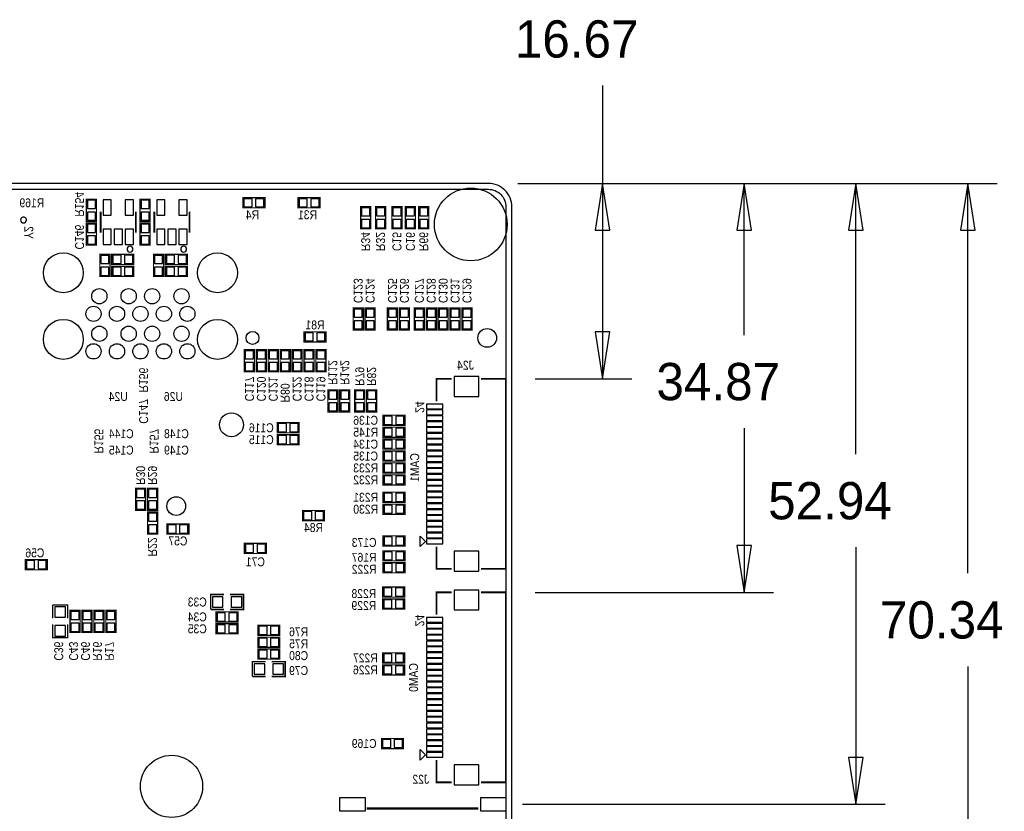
# Model space of a CAD drawing. Extents: x -14 to 200, y -11 to 109.
# Tile 4 of 4: x 116 to 200, y 41 to 109. Entities that reach past the tile are written whole.
import ezdxf
from ezdxf.enums import TextEntityAlignment as Align

# ---------------------------------------------------------------- set-up
doc = ezdxf.new("R2010")
doc.units = 0
for name, color, linetype in [('BG_ASSEMBLY_NOTES', 11, 'CONTINUOUS'), ('BG_OUTLINE', 12, 'CONTINUOUS'), ('BG_SILKSCREEN_BOTTOM', 150, 'CONTINUOUS'), ('PG_SILKSCREEN_BOTTOM', 150, 'CONTINUOUS'), ('PIN_SOLDERMASK_BOTTOM', 27, 'CONTINUOUS'), ('RD_SILKSCREEN_BOTTOM', 150, 'CONTINUOUS'), ('RKI_ALL', 2, 'CONTINUOUS')]:
    doc.layers.add(name, color=color, linetype=linetype)

msp = doc.modelspace()

# ---------------------------------------------------------------- linework, layer by layer
at = {"layer": 'BG_ASSEMBLY_NOTES'}
for points in [[(165.735, 103.34625), (165.735, 94.999988)], [(158.499988, 94.999988), (199.349995, 94.999988)], [(158.499988, 94.999988), (189.824995, 94.999988)], [(158.499988, 94.999988), (180.299995, 94.999988)], [(158.499988, 94.999988), (168.234995, 94.999988)], [(166.359992, 90.999996), (165.735, 94.999988), (165.110008, 90.999996), (166.359992, 90.999996)], [(165.735, 94.999988), (165.735, 78.331009)], [(178.424992, 90.999996), (177.8, 94.999988), (177.175008, 90.999996), (178.424992, 90.999996)], [(177.8, 82.07375), (177.8, 94.999988)], [(187.949992, 90.999996), (187.325, 94.999988), (186.700008, 90.999996), (187.949992, 90.999996)], [(187.325, 71.91375), (187.325, 94.999988)], [(197.474992, 90.999996), (196.85, 94.999988), (196.225008, 90.999996), (197.474992, 90.999996)], [(196.85, 61.75375), (196.85, 94.999988)], [(165.110008, 82.331001), (165.735, 78.331009), (166.359992, 82.331001), (165.110008, 82.331001)], [(159.999985, 78.331009), (168.234995, 78.331009)], [(177.8, 74.13625), (177.8, 60.13102)], [(177.175008, 64.131012), (177.8, 60.13102), (178.424992, 64.131012), (177.175008, 64.131012)], [(187.325, 63.97625), (187.325, 42.060012)], [(159.999985, 60.13102), (180.299995, 60.13102)], [(196.85, 53.81625), (196.85, 24.656288)], [(186.700008, 46.060004), (187.325, 42.060012), (187.949992, 46.060004), (186.700008, 46.060004)], [(158.919977, 42.060012), (189.824995, 42.060012)]]:
    msp.add_lwpolyline(points, dxfattribs=at)
at = {"layer": 'BG_OUTLINE'}
msp.add_lwpolyline([(1.999996, 0), (155.999993, 0, 0.414213), (157.999989, 1.999996), (157.999989, 92.999992, 0.414215), (155.999993, 94.999988), (1.999996, 94.999988, 0.414214), (0, 92.999992), (0, 1.999996, 0.414212), (1.999996, 0)], format="xyb", dxfattribs=at)
at = {"layer": 'PG_SILKSCREEN_BOTTOM'}
for points, const_width in [([(121.7422, 93.6498), (121.7422, 91.7702), (122.6058, 91.7702), (122.6058, 93.6498), (121.7422, 93.6498)], 0.1016), ([(126.3142, 93.6498), (126.3142, 91.7702), (127.1778, 91.7702), (127.1778, 93.6498), (126.3142, 93.6498)], 0.1016), ([(135.0772, 92.9132), (136.9568, 92.9132), (136.9568, 93.7768), (135.0772, 93.7768), (135.0772, 92.9132)], 0.1016), ([(139.7762, 92.9132), (141.6558, 92.9132), (141.6558, 93.7768), (139.7762, 93.7768), (139.7762, 92.9132)], 0.1016), ([(122.960003, 92.593998), (122.960003, 90.794002)], 0.150012), ([(125.959997, 90.794002), (125.959997, 92.593998)], 0.150012), ([(127.532003, 92.593998), (127.532003, 90.794002)], 0.150012), ([(130.531997, 90.794002), (130.531997, 92.593998)], 0.150012), ([(145.9738, 91.1352), (145.9738, 93.0148), (145.1102, 93.0148), (145.1102, 91.1352), (145.9738, 91.1352)], 0.1016), ([(147.2438, 91.1352), (147.2438, 93.0148), (146.3802, 93.0148), (146.3802, 91.1352), (147.2438, 91.1352)], 0.1016), ([(147.7772, 93.0148), (147.7772, 91.1352), (148.6408, 91.1352), (148.6408, 93.0148), (147.7772, 93.0148)], 0.1016), ([(148.9202, 93.0148), (148.9202, 91.1352), (149.7838, 91.1352), (149.7838, 93.0148), (148.9202, 93.0148)], 0.1016), ([(150.0632, 93.0148), (150.0632, 91.1352), (150.9268, 91.1352), (150.9268, 93.0148), (150.0632, 93.0148)], 0.1016), ([(121.7422, 91.6178), (121.7422, 89.7382), (122.6058, 89.7382), (122.6058, 91.6178), (121.7422, 91.6178)], 0.1016), ([(126.3142, 91.6178), (126.3142, 89.7382), (127.1778, 89.7382), (127.1778, 91.6178), (126.3142, 91.6178)], 0.1016), ([(122.8852, 88.9508), (122.8852, 87.0712), (123.7488, 87.0712), (123.7488, 88.9508), (122.8852, 88.9508)], 0.1016), ([(125.7808, 88.9508), (123.9012, 88.9508), (123.9012, 88.0872), (125.7808, 88.0872), (125.7808, 88.9508)], 0.1016), ([(127.4572, 88.9508), (127.4572, 87.0712), (128.3208, 87.0712), (128.3208, 88.9508), (127.4572, 88.9508)], 0.1016), ([(130.3528, 88.9508), (128.4732, 88.9508), (128.4732, 88.0872), (130.3528, 88.0872), (130.3528, 88.9508)], 0.1016), ([(125.7808, 87.9348), (123.9012, 87.9348), (123.9012, 87.0712), (125.7808, 87.0712), (125.7808, 87.9348)], 0.1016), ([(130.3528, 87.9348), (128.4732, 87.9348), (128.4732, 87.0712), (130.3528, 87.0712), (130.3528, 87.9348)], 0.1016), ([(145.3388, 82.4992), (145.3388, 84.3788), (144.4752, 84.3788), (144.4752, 82.4992), (145.3388, 82.4992)], 0.1016), ([(146.3548, 82.4992), (146.3548, 84.3788), (145.4912, 84.3788), (145.4912, 82.4992), (146.3548, 82.4992)], 0.1016), ([(148.2598, 82.4992), (148.2598, 84.3788), (147.3962, 84.3788), (147.3962, 82.4992), (148.2598, 82.4992)], 0.1016), ([(149.2758, 82.4992), (149.2758, 84.3788), (148.4122, 84.3788), (148.4122, 82.4992), (149.2758, 82.4992)], 0.1016), ([(150.5458, 82.4992), (150.5458, 84.3788), (149.6822, 84.3788), (149.6822, 82.4992), (150.5458, 82.4992)], 0.1016), ([(151.5618, 82.4992), (151.5618, 84.3788), (150.6982, 84.3788), (150.6982, 82.4992), (151.5618, 82.4992)], 0.1016), ([(152.5778, 82.4992), (152.5778, 84.3788), (151.7142, 84.3788), (151.7142, 82.4992), (152.5778, 82.4992)], 0.1016), ([(153.5938, 82.4992), (153.5938, 84.3788), (152.7302, 84.3788), (152.7302, 82.4992), (153.5938, 82.4992)], 0.1016), ([(154.6098, 82.4992), (154.6098, 84.3788), (153.7462, 84.3788), (153.7462, 82.4992), (154.6098, 82.4992)], 0.1016), ([(142.1638, 82.3468), (140.2842, 82.3468), (140.2842, 81.4832), (142.1638, 81.4832), (142.1638, 82.3468)], 0.1016), ([(136.0678, 78.9432), (136.0678, 80.8228), (135.2042, 80.8228), (135.2042, 78.9432), (136.0678, 78.9432)], 0.1016), ([(137.0838, 78.9432), (137.0838, 80.8228), (136.2202, 80.8228), (136.2202, 78.9432), (137.0838, 78.9432)], 0.1016), ([(138.0998, 78.9432), (138.0998, 80.8228), (137.2362, 80.8228), (137.2362, 78.9432), (138.0998, 78.9432)], 0.1016), ([(138.2522, 80.8228), (138.2522, 78.9432), (139.1158, 78.9432), (139.1158, 80.8228), (138.2522, 80.8228)], 0.1016), ([(140.1318, 78.9432), (140.1318, 80.8228), (139.2682, 80.8228), (139.2682, 78.9432), (140.1318, 78.9432)], 0.1016), ([(141.1478, 78.9432), (141.1478, 80.8228), (140.2842, 80.8228), (140.2842, 78.9432), (141.1478, 78.9432)], 0.1016), ([(142.1638, 78.9432), (142.1638, 80.8228), (141.3002, 80.8228), (141.3002, 78.9432), (142.1638, 78.9432)], 0.1016), ([(152.880009, 78.331009), (151.580012, 78.331009), (151.580012, 76.430988)], 0.150012), ([(155.380004, 62.130991), (157.48, 62.130991), (157.48, 78.331009), (155.380004, 78.331009)], 0.150012), ([(142.3162, 77.3938), (142.3162, 75.5142), (143.1798, 75.5142), (143.1798, 77.3938), (142.3162, 77.3938)], 0.1016), ([(143.3322, 77.3938), (143.3322, 75.5142), (144.1958, 75.5142), (144.1958, 77.3938), (143.3322, 77.3938)], 0.1016), ([(144.6022, 77.3938), (144.6022, 75.5142), (145.4658, 75.5142), (145.4658, 77.3938), (144.6022, 77.3938)], 0.1016), ([(145.6182, 77.3938), (145.6182, 75.5142), (146.4818, 75.5142), (146.4818, 77.3938), (145.6182, 77.3938)], 0.1016), ([(147.0152, 74.3712), (148.8948, 74.3712), (148.8948, 75.2348), (147.0152, 75.2348), (147.0152, 74.3712)], 0.1016), ([(139.8778, 74.5998), (137.9982, 74.5998), (137.9982, 73.7362), (139.8778, 73.7362), (139.8778, 74.5998)], 0.1016), ([(148.8948, 74.2188), (147.0152, 74.2188), (147.0152, 73.3552), (148.8948, 73.3552), (148.8948, 74.2188)], 0.1016), ([(139.8778, 73.5838), (137.9982, 73.5838), (137.9982, 72.7202), (139.8778, 72.7202), (139.8778, 73.5838)], 0.1016), ([(148.8948, 73.2028), (147.0152, 73.2028), (147.0152, 72.3392), (148.8948, 72.3392), (148.8948, 73.2028)], 0.1016), ([(148.8948, 72.1868), (147.0152, 72.1868), (147.0152, 71.3232), (148.8948, 71.3232), (148.8948, 72.1868)], 0.1016), ([(147.0152, 70.3072), (148.8948, 70.3072), (148.8948, 71.1708), (147.0152, 71.1708), (147.0152, 70.3072)], 0.1016), ([(147.0152, 69.2912), (148.8948, 69.2912), (148.8948, 70.1548), (147.0152, 70.1548), (147.0152, 69.2912)], 0.1016), ([(126.7968, 67.1322), (126.7968, 69.0118), (125.9332, 69.0118), (125.9332, 67.1322), (126.7968, 67.1322)], 0.1016), ([(127.8128, 67.1322), (127.8128, 69.0118), (126.9492, 69.0118), (126.9492, 67.1322), (127.8128, 67.1322)], 0.1016), ([(147.0152, 67.80718), (148.8948, 67.80718), (148.8948, 68.67078), (147.0152, 68.67078), (147.0152, 67.80718)], 0.1016), ([(140.1572, 66.2432), (142.0368, 66.2432), (142.0368, 67.1068), (140.1572, 67.1068), (140.1572, 66.2432)], 0.1016), ([(147.0152, 66.79118), (148.8948, 66.79118), (148.8948, 67.65478), (147.0152, 67.65478), (147.0152, 66.79118)], 0.1016), ([(127.8128, 65.1002), (127.8128, 66.9798), (126.9492, 66.9798), (126.9492, 65.1002), (127.8128, 65.1002)], 0.1016), ([(128.6002, 65.1002), (130.4798, 65.1002), (130.4798, 65.9638), (128.6002, 65.9638), (128.6002, 65.1002)], 0.1016), ([(148.8948, 64.9478), (147.0152, 64.9478), (147.0152, 64.0842), (148.8948, 64.0842), (148.8948, 64.9478)], 0.1016), ([(137.0838, 64.3128), (135.2042, 64.3128), (135.2042, 63.4492), (137.0838, 63.4492), (137.0838, 64.3128)], 0.1016), ([(152.880009, 62.130991), (151.580012, 62.130991), (151.580012, 64.031012)], 0.150012), ([(116.5352, 62.0522), (118.4148, 62.0522), (118.4148, 62.9158), (116.5352, 62.9158), (116.5352, 62.0522)], 0.1016), ([(147.0152, 62.8142), (148.8948, 62.8142), (148.8948, 63.6778), (147.0152, 63.6778), (147.0152, 62.8142)], 0.1016), ([(147.0152, 61.7982), (148.8948, 61.7982), (148.8948, 62.6618), (147.0152, 62.6618), (147.0152, 61.7982)], 0.1016), ([(146.9898, 59.722004), (148.8694, 59.722004), (148.8694, 60.585604), (146.9898, 60.585604), (146.9898, 59.722004)], 0.1016), ([(133.477, 59.944), (132.334, 59.944), (132.334, 58.674)], 0.127), ([(133.985, 58.674), (135.128, 58.674), (135.128, 59.944), (133.985, 59.944)], 0.127), ([(146.9898, 58.706004), (148.8694, 58.706004), (148.8694, 59.569604), (146.9898, 59.569604), (146.9898, 58.706004)], 0.1016), ([(152.880009, 60.13102), (151.580012, 60.13102), (151.580012, 58.230999)], 0.150012), ([(155.380004, 43.931002), (157.48, 43.931002), (157.48, 60.13102), (155.380004, 60.13102)], 0.150012), ([(120.142, 57.912), (120.142, 59.055), (118.872, 59.055)], 0.127), ([(118.872, 59.055), (118.872, 57.912)], 0.127), ([(120.3452, 58.5978), (120.3452, 56.7182), (121.2088, 56.7182), (121.2088, 58.5978), (120.3452, 58.5978)], 0.1016), ([(121.3612, 58.5978), (121.3612, 56.7182), (122.2248, 56.7182), (122.2248, 58.5978), (121.3612, 58.5978)], 0.1016), ([(122.3772, 58.5978), (122.3772, 56.7182), (123.2408, 56.7182), (123.2408, 58.5978), (122.3772, 58.5978)], 0.1016), ([(124.2568, 56.7182), (124.2568, 58.5978), (123.3932, 58.5978), (123.3932, 56.7182), (124.2568, 56.7182)], 0.1016), ([(132.334, 58.674), (133.477, 58.674)], 0.127), ([(132.7912, 57.6072), (134.6708, 57.6072), (134.6708, 58.4708), (132.7912, 58.4708), (132.7912, 57.6072)], 0.1016), ([(118.872, 57.404), (118.872, 56.261), (120.142, 56.261), (120.142, 57.404)], 0.127), ([(132.7912, 56.5912), (134.6708, 56.5912), (134.6708, 57.4548), (132.7912, 57.4548), (132.7912, 56.5912)], 0.1016), ([(138.2268, 57.3278), (136.3472, 57.3278), (136.3472, 56.4642), (138.2268, 56.4642), (138.2268, 57.3278)], 0.1016), ([(138.2268, 56.3118), (136.3472, 56.3118), (136.3472, 55.4482), (138.2268, 55.4482), (138.2268, 56.3118)], 0.1016), ([(136.3472, 54.4322), (138.2268, 54.4322), (138.2268, 55.2958), (136.3472, 55.2958), (136.3472, 54.4322)], 0.1016), ([(146.9898, 54.107232), (148.8694, 54.107232), (148.8694, 54.970832), (146.9898, 54.970832), (146.9898, 54.107232)], 0.1016), ([(137.033, 54.229), (135.89, 54.229), (135.89, 52.959)], 0.127), ([(137.541, 52.959), (138.684, 52.959), (138.684, 54.229), (137.541, 54.229)], 0.127), ([(146.9898, 53.091232), (148.8694, 53.091232), (148.8694, 53.954832), (146.9898, 53.954832), (146.9898, 53.091232)], 0.1016), ([(135.89, 52.959), (137.033, 52.959)], 0.127), ([(148.7678, 47.6758), (146.8882, 47.6758), (146.8882, 46.8122), (148.7678, 46.8122), (148.7678, 47.6758)], 0.1016), ([(152.880009, 43.931002), (151.580012, 43.931002), (151.580012, 45.831023)], 0.150012), ([(145.632678, 41.704997), (155.147696, 41.704997)], 0.2)]:
    msp.add_lwpolyline(points, dxfattribs=dict(at, const_width=const_width))
for points in [[(116.630983, 91.877998, 1), (116.131017, 91.878002, 1)], [(125.709985, 89.394005, 1), (125.210015, 89.393995, 1)], [(130.281985, 89.394005, 1), (129.782015, 89.393995, 1)]]:
    msp.add_lwpolyline(points, format="xyb", close=True, dxfattribs=at)
for points in [[(150.180015, 64.032003), (150.180015, 64.929995), (150.62901, 64.480999)], [(150.180015, 45.832014), (150.180015, 46.730006), (150.62901, 46.28101)]]:
    msp.add_lwpolyline(points, close=True, dxfattribs=at)
at = {"layer": 'PIN_SOLDERMASK_BOTTOM'}
for points in [[(122.524495, 93.560367), (121.823505, 93.560367), (121.823505, 92.859377), (122.524495, 92.859377)], [(123.860484, 92.293745), (123.860484, 93.59425), (123.159495, 93.59425), (123.159495, 92.293745)], [(125.760505, 92.293745), (125.760505, 93.59425), (125.059516, 93.59425), (125.059516, 92.293745)], [(127.096495, 93.560367), (126.395505, 93.560367), (126.395505, 92.859377), (127.096495, 92.859377)], [(128.432484, 92.293745), (128.432484, 93.59425), (127.731495, 93.59425), (127.731495, 92.293745)], [(130.332505, 92.293745), (130.332505, 93.59425), (129.631516, 93.59425), (129.631516, 92.293745)], [(135.166633, 93.695495), (135.166633, 92.994505), (135.867623, 92.994505), (135.867623, 93.695495)], [(136.166377, 93.695495), (136.166377, 92.994505), (136.867367, 92.994505), (136.867367, 93.695495)], [(139.865633, 93.695495), (139.865633, 92.994505), (140.566623, 92.994505), (140.566623, 93.695495)], [(140.865377, 93.695495), (140.865377, 92.994505), (141.566367, 92.994505), (141.566367, 93.695495)], [(122.524495, 92.560623), (121.823505, 92.560623), (121.823505, 91.859633), (122.524495, 91.859633)], [(127.096495, 92.560623), (126.395505, 92.560623), (126.395505, 91.859633), (127.096495, 91.859633)], [(145.191505, 92.224377), (145.892495, 92.224377), (145.892495, 92.925367), (145.191505, 92.925367)], [(146.461505, 92.224377), (147.162495, 92.224377), (147.162495, 92.925367), (146.461505, 92.925367)], [(148.559495, 92.925367), (147.858505, 92.925367), (147.858505, 92.224377), (148.559495, 92.224377)], [(149.702495, 92.925367), (149.001505, 92.925367), (149.001505, 92.224377), (149.702495, 92.224377)], [(150.845495, 92.925367), (150.144505, 92.925367), (150.144505, 92.224377), (150.845495, 92.224377)], [(122.524495, 91.528367), (121.823505, 91.528367), (121.823505, 90.827377), (122.524495, 90.827377)], [(127.096495, 91.528367), (126.395505, 91.528367), (126.395505, 90.827377), (127.096495, 90.827377)], [(145.191505, 91.224633), (145.892495, 91.224633), (145.892495, 91.925623), (145.191505, 91.925623)], [(146.461505, 91.224633), (147.162495, 91.224633), (147.162495, 91.925623), (146.461505, 91.925623)], [(148.559495, 91.925623), (147.858505, 91.925623), (147.858505, 91.224633), (148.559495, 91.224633)], [(149.702495, 91.925623), (149.001505, 91.925623), (149.001505, 91.224633), (149.702495, 91.224633)], [(150.845495, 91.925623), (150.144505, 91.925623), (150.144505, 91.224633), (150.845495, 91.224633)], [(123.860484, 89.793724), (123.860484, 91.09423), (123.159495, 91.09423), (123.159495, 89.793724)], [(124.810495, 89.793724), (124.810495, 91.09423), (124.109505, 91.09423), (124.109505, 89.793724)], [(125.760505, 89.793724), (125.760505, 91.09423), (125.059516, 91.09423), (125.059516, 89.793724)], [(128.432484, 89.793724), (128.432484, 91.09423), (127.731495, 91.09423), (127.731495, 89.793724)], [(129.382495, 89.793724), (129.382495, 91.09423), (128.681505, 91.09423), (128.681505, 89.793724)], [(130.332505, 89.793724), (130.332505, 91.09423), (129.631516, 91.09423), (129.631516, 89.793724)], [(122.524495, 90.528623), (121.823505, 90.528623), (121.823505, 89.827633), (122.524495, 89.827633)], [(127.096495, 90.528623), (126.395505, 90.528623), (126.395505, 89.827633), (127.096495, 89.827633)], [(123.667495, 88.861367), (122.966505, 88.861367), (122.966505, 88.160377), (123.667495, 88.160377)], [(124.691623, 88.168505), (124.691623, 88.869495), (123.990633, 88.869495), (123.990633, 88.168505)], [(125.691367, 88.168505), (125.691367, 88.869495), (124.990377, 88.869495), (124.990377, 88.168505)], [(128.239495, 88.861367), (127.538505, 88.861367), (127.538505, 88.160377), (128.239495, 88.160377)], [(129.263623, 88.168505), (129.263623, 88.869495), (128.562633, 88.869495), (128.562633, 88.168505)], [(130.263367, 88.168505), (130.263367, 88.869495), (129.562377, 88.869495), (129.562377, 88.168505)], [(123.667495, 87.861623), (122.966505, 87.861623), (122.966505, 87.160633), (123.667495, 87.160633)], [(124.691623, 87.152505), (124.691623, 87.853495), (123.990633, 87.853495), (123.990633, 87.152505)], [(125.691367, 87.152505), (125.691367, 87.853495), (124.990377, 87.853495), (124.990377, 87.152505)], [(128.239495, 87.861623), (127.538505, 87.861623), (127.538505, 87.160633), (128.239495, 87.160633)], [(129.263623, 87.152505), (129.263623, 87.853495), (128.562633, 87.853495), (128.562633, 87.152505)], [(130.263367, 87.152505), (130.263367, 87.853495), (129.562377, 87.853495), (129.562377, 87.152505)], [(144.556505, 83.588377), (145.257495, 83.588377), (145.257495, 84.289367), (144.556505, 84.289367)], [(145.572505, 83.588377), (146.273495, 83.588377), (146.273495, 84.289367), (145.572505, 84.289367)], [(147.477505, 83.588377), (148.178495, 83.588377), (148.178495, 84.289367), (147.477505, 84.289367)], [(148.493505, 83.588377), (149.194495, 83.588377), (149.194495, 84.289367), (148.493505, 84.289367)], [(149.763505, 83.588377), (150.464495, 83.588377), (150.464495, 84.289367), (149.763505, 84.289367)], [(150.779505, 83.588377), (151.480495, 83.588377), (151.480495, 84.289367), (150.779505, 84.289367)], [(151.795505, 83.588377), (152.496495, 83.588377), (152.496495, 84.289367), (151.795505, 84.289367)], [(152.811505, 83.588377), (153.512495, 83.588377), (153.512495, 84.289367), (152.811505, 84.289367)], [(153.827505, 83.588377), (154.528495, 83.588377), (154.528495, 84.289367), (153.827505, 84.289367)], [(144.556505, 82.588633), (145.257495, 82.588633), (145.257495, 83.289623), (144.556505, 83.289623)], [(145.572505, 82.588633), (146.273495, 82.588633), (146.273495, 83.289623), (145.572505, 83.289623)], [(147.477505, 82.588633), (148.178495, 82.588633), (148.178495, 83.289623), (147.477505, 83.289623)], [(148.493505, 82.588633), (149.194495, 82.588633), (149.194495, 83.289623), (148.493505, 83.289623)], [(149.763505, 82.588633), (150.464495, 82.588633), (150.464495, 83.289623), (149.763505, 83.289623)], [(150.779505, 82.588633), (151.480495, 82.588633), (151.480495, 83.289623), (150.779505, 83.289623)], [(151.795505, 82.588633), (152.496495, 82.588633), (152.496495, 83.289623), (151.795505, 83.289623)], [(152.811505, 82.588633), (153.512495, 82.588633), (153.512495, 83.289623), (152.811505, 83.289623)], [(153.827505, 82.588633), (154.528495, 82.588633), (154.528495, 83.289623), (153.827505, 83.289623)], [(141.074623, 81.564505), (141.074623, 82.265495), (140.373633, 82.265495), (140.373633, 81.564505)], [(142.074367, 81.564505), (142.074367, 82.265495), (141.373377, 82.265495), (141.373377, 81.564505)], [(135.285505, 80.032377), (135.986495, 80.032377), (135.986495, 80.733367), (135.285505, 80.733367)], [(136.301505, 80.032377), (137.002495, 80.032377), (137.002495, 80.733367), (136.301505, 80.733367)], [(137.317505, 80.032377), (138.018495, 80.032377), (138.018495, 80.733367), (137.317505, 80.733367)], [(139.034495, 80.733367), (138.333505, 80.733367), (138.333505, 80.032377), (139.034495, 80.032377)], [(139.349505, 80.032377), (140.050495, 80.032377), (140.050495, 80.733367), (139.349505, 80.733367)], [(140.365505, 80.032377), (141.066495, 80.032377), (141.066495, 80.733367), (140.365505, 80.733367)], [(141.381505, 80.032377), (142.082495, 80.032377), (142.082495, 80.733367), (141.381505, 80.733367)], [(135.285505, 79.032633), (135.986495, 79.032633), (135.986495, 79.733623), (135.285505, 79.733623)], [(136.301505, 79.032633), (137.002495, 79.032633), (137.002495, 79.733623), (136.301505, 79.733623)], [(137.317505, 79.032633), (138.018495, 79.032633), (138.018495, 79.733623), (137.317505, 79.733623)], [(139.034495, 79.733623), (138.333505, 79.733623), (138.333505, 79.032633), (139.034495, 79.032633)], [(139.349505, 79.032633), (140.050495, 79.032633), (140.050495, 79.733623), (139.349505, 79.733623)], [(140.365505, 79.032633), (141.066495, 79.032633), (141.066495, 79.733623), (140.365505, 79.733623)], [(141.381505, 79.032633), (142.082495, 79.032633), (142.082495, 79.733623), (141.381505, 79.733623)], [(153.080961, 76.831), (155.181059, 76.831), (155.181059, 78.530996), (153.080961, 78.530996)], [(143.098495, 77.304367), (142.397505, 77.304367), (142.397505, 76.603377), (143.098495, 76.603377)], [(144.114495, 77.304367), (143.413505, 77.304367), (143.413505, 76.603377), (144.114495, 76.603377)], [(145.384495, 77.304367), (144.683505, 77.304367), (144.683505, 76.603377), (145.384495, 76.603377)], [(146.400495, 77.304367), (145.699505, 77.304367), (145.699505, 76.603377), (146.400495, 76.603377)], [(143.098495, 76.304623), (142.397505, 76.304623), (142.397505, 75.603633), (143.098495, 75.603633)], [(144.114495, 76.304623), (143.413505, 76.304623), (143.413505, 75.603633), (144.114495, 75.603633)], [(145.384495, 76.304623), (144.683505, 76.304623), (144.683505, 75.603633), (145.384495, 75.603633)], [(146.400495, 76.304623), (145.699505, 76.304623), (145.699505, 75.603633), (146.400495, 75.603633)], [(150.72901, 75.781002), (152.129007, 75.781002), (152.129007, 76.181001), (150.72901, 76.181001)], [(150.72901, 75.281003), (152.129007, 75.281003), (152.129007, 75.681002), (150.72901, 75.681002)], [(147.104633, 75.153495), (147.104633, 74.452505), (147.805623, 74.452505), (147.805623, 75.153495)], [(148.104377, 75.153495), (148.104377, 74.452505), (148.805367, 74.452505), (148.805367, 75.153495)], [(150.72901, 74.781004), (152.129007, 74.781004), (152.129007, 75.181003), (150.72901, 75.181003)], [(138.788623, 73.817505), (138.788623, 74.518495), (138.087633, 74.518495), (138.087633, 73.817505)], [(139.788367, 73.817505), (139.788367, 74.518495), (139.087377, 74.518495), (139.087377, 73.817505)], [(147.805623, 73.436505), (147.805623, 74.137495), (147.104633, 74.137495), (147.104633, 73.436505)], [(148.805367, 73.436505), (148.805367, 74.137495), (148.104377, 74.137495), (148.104377, 73.436505)], [(150.72901, 74.281005), (152.129007, 74.281005), (152.129007, 74.681004), (150.72901, 74.681004)], [(150.72901, 73.781006), (152.129007, 73.781006), (152.129007, 74.181005), (150.72901, 74.181005)], [(138.788623, 72.801505), (138.788623, 73.502495), (138.087633, 73.502495), (138.087633, 72.801505)], [(139.788367, 72.801505), (139.788367, 73.502495), (139.087377, 73.502495), (139.087377, 72.801505)], [(147.805623, 72.420505), (147.805623, 73.121495), (147.104633, 73.121495), (147.104633, 72.420505)], [(148.805367, 72.420505), (148.805367, 73.121495), (148.104377, 73.121495), (148.104377, 72.420505)], [(150.72901, 73.281007), (152.129007, 73.281007), (152.129007, 73.681006), (150.72901, 73.681006)], [(150.72901, 72.781008), (152.129007, 72.781008), (152.129007, 73.181007), (150.72901, 73.181007)], [(150.72901, 72.281009), (152.129007, 72.281009), (152.129007, 72.681008), (150.72901, 72.681008)], [(150.72901, 71.78101), (152.129007, 71.78101), (152.129007, 72.181009), (150.72901, 72.181009)], [(147.805623, 71.404505), (147.805623, 72.105495), (147.104633, 72.105495), (147.104633, 71.404505)], [(148.805367, 71.404505), (148.805367, 72.105495), (148.104377, 72.105495), (148.104377, 71.404505)], [(150.72901, 71.281011), (152.129007, 71.281011), (152.129007, 71.68101), (150.72901, 71.68101)], [(147.104633, 71.089495), (147.104633, 70.388505), (147.805623, 70.388505), (147.805623, 71.089495)], [(148.104377, 71.089495), (148.104377, 70.388505), (148.805367, 70.388505), (148.805367, 71.089495)], [(150.72901, 70.781012), (152.129007, 70.781012), (152.129007, 71.181011), (150.72901, 71.181011)], [(150.72901, 70.281013), (152.129007, 70.281013), (152.129007, 70.681012), (150.72901, 70.681012)], [(147.104633, 70.073495), (147.104633, 69.372505), (147.805623, 69.372505), (147.805623, 70.073495)], [(148.104377, 70.073495), (148.104377, 69.372505), (148.805367, 69.372505), (148.805367, 70.073495)], [(150.72901, 69.780988), (152.129007, 69.780988), (152.129007, 70.180987), (150.72901, 70.180987)], [(150.72901, 69.280989), (152.129007, 69.280989), (152.129007, 69.680988), (150.72901, 69.680988)], [(126.014505, 68.221377), (126.715495, 68.221377), (126.715495, 68.922367), (126.014505, 68.922367)], [(127.030505, 68.221377), (127.731495, 68.221377), (127.731495, 68.922367), (127.030505, 68.922367)], [(150.72901, 68.78099), (152.129007, 68.78099), (152.129007, 69.180989), (150.72901, 69.180989)], [(147.104633, 68.589474), (147.104633, 67.888485), (147.805623, 67.888485), (147.805623, 68.589474)], [(148.104377, 68.589474), (148.104377, 67.888485), (148.805367, 67.888485), (148.805367, 68.589474)], [(150.72901, 68.280991), (152.129007, 68.280991), (152.129007, 68.68099), (150.72901, 68.68099)], [(150.72901, 67.780992), (152.129007, 67.780992), (152.129007, 68.180991), (150.72901, 68.180991)], [(126.014505, 67.221633), (126.715495, 67.221633), (126.715495, 67.922623), (126.014505, 67.922623)], [(127.030505, 67.221633), (127.731495, 67.221633), (127.731495, 67.922623), (127.030505, 67.922623)], [(147.104633, 67.573474), (147.104633, 66.872485), (147.805623, 66.872485), (147.805623, 67.573474)], [(148.104377, 67.573474), (148.104377, 66.872485), (148.805367, 66.872485), (148.805367, 67.573474)], [(150.72901, 67.280993), (152.129007, 67.280993), (152.129007, 67.680992), (150.72901, 67.680992)], [(150.72901, 66.780994), (152.129007, 66.780994), (152.129007, 67.180993), (150.72901, 67.180993)], [(127.030505, 66.189377), (127.731495, 66.189377), (127.731495, 66.890367), (127.030505, 66.890367)], [(140.246633, 67.025495), (140.246633, 66.324505), (140.947623, 66.324505), (140.947623, 67.025495)], [(141.246377, 67.025495), (141.246377, 66.324505), (141.947367, 66.324505), (141.947367, 67.025495)], [(150.72901, 66.280995), (152.129007, 66.280995), (152.129007, 66.680994), (150.72901, 66.680994)], [(127.030505, 65.189633), (127.731495, 65.189633), (127.731495, 65.890623), (127.030505, 65.890623)], [(128.689633, 65.882495), (128.689633, 65.181505), (129.390623, 65.181505), (129.390623, 65.882495)], [(129.689377, 65.882495), (129.689377, 65.181505), (130.390367, 65.181505), (130.390367, 65.882495)], [(150.72901, 65.780996), (152.129007, 65.780996), (152.129007, 66.180995), (150.72901, 66.180995)], [(150.72901, 65.280997), (152.129007, 65.280997), (152.129007, 65.680996), (150.72901, 65.680996)], [(147.805623, 64.165505), (147.805623, 64.866495), (147.104633, 64.866495), (147.104633, 64.165505)], [(148.805367, 64.165505), (148.805367, 64.866495), (148.104377, 64.866495), (148.104377, 64.165505)], [(150.72901, 64.780998), (152.129007, 64.780998), (152.129007, 65.180997), (150.72901, 65.180997)], [(150.72901, 64.280999), (152.129007, 64.280999), (152.129007, 64.680998), (150.72901, 64.680998)], [(135.994623, 63.530505), (135.994623, 64.231495), (135.293633, 64.231495), (135.293633, 63.530505)], [(136.994367, 63.530505), (136.994367, 64.231495), (136.293377, 64.231495), (136.293377, 63.530505)], [(147.104633, 63.596495), (147.104633, 62.895505), (147.805623, 62.895505), (147.805623, 63.596495)], [(148.104377, 63.596495), (148.104377, 62.895505), (148.805367, 62.895505), (148.805367, 63.596495)], [(153.080961, 61.931004), (155.181059, 61.931004), (155.181059, 63.631), (153.080961, 63.631)], [(116.624633, 62.834495), (116.624633, 62.133505), (117.325623, 62.133505), (117.325623, 62.834495)], [(117.624377, 62.834495), (117.624377, 62.133505), (118.325367, 62.133505), (118.325367, 62.834495)], [(147.104633, 62.580495), (147.104633, 61.879505), (147.805623, 61.879505), (147.805623, 62.580495)], [(148.104377, 62.580495), (148.104377, 61.879505), (148.805367, 61.879505), (148.805367, 62.580495)], [(147.079233, 60.504299), (147.079233, 59.803309), (147.780223, 59.803309), (147.780223, 60.504299)], [(148.078977, 60.504299), (148.078977, 59.803309), (148.779967, 59.803309), (148.779967, 60.504299)], [(132.480939, 59.758961), (132.480939, 58.859039), (133.380861, 58.859039), (133.380861, 59.758961)], [(134.081139, 59.758961), (134.081139, 58.859039), (134.981061, 58.859039), (134.981061, 59.758961)], [(153.080961, 58.63101), (155.181059, 58.63101), (155.181059, 60.331007), (153.080961, 60.331007)], [(119.956961, 58.908061), (119.057039, 58.908061), (119.057039, 58.008139), (119.956961, 58.008139)], [(147.079233, 59.488299), (147.079233, 58.787309), (147.780223, 58.787309), (147.780223, 59.488299)], [(148.078977, 59.488299), (148.078977, 58.787309), (148.779967, 58.787309), (148.779967, 59.488299)], [(121.127495, 58.508367), (120.426505, 58.508367), (120.426505, 57.807377), (121.127495, 57.807377)], [(122.143495, 58.508367), (121.442505, 58.508367), (121.442505, 57.807377), (122.143495, 57.807377)], [(123.159495, 58.508367), (122.458505, 58.508367), (122.458505, 57.807377), (123.159495, 57.807377)], [(123.474505, 57.807377), (124.175495, 57.807377), (124.175495, 58.508367), (123.474505, 58.508367)], [(132.880633, 58.389495), (132.880633, 57.688505), (133.581623, 57.688505), (133.581623, 58.389495)], [(133.880377, 58.389495), (133.880377, 57.688505), (134.581367, 57.688505), (134.581367, 58.389495)], [(150.72901, 57.581013), (152.129007, 57.581013), (152.129007, 57.981012), (150.72901, 57.981012)], [(119.956961, 57.307861), (119.057039, 57.307861), (119.057039, 56.407939), (119.956961, 56.407939)], [(121.127495, 57.508623), (120.426505, 57.508623), (120.426505, 56.807633), (121.127495, 56.807633)], [(122.143495, 57.508623), (121.442505, 57.508623), (121.442505, 56.807633), (122.143495, 56.807633)], [(123.159495, 57.508623), (122.458505, 57.508623), (122.458505, 56.807633), (123.159495, 56.807633)], [(123.474505, 56.807633), (124.175495, 56.807633), (124.175495, 57.508623), (123.474505, 57.508623)], [(132.880633, 57.373495), (132.880633, 56.672505), (133.581623, 56.672505), (133.581623, 57.373495)], [(133.880377, 57.373495), (133.880377, 56.672505), (134.581367, 56.672505), (134.581367, 57.373495)], [(137.137623, 56.545505), (137.137623, 57.246495), (136.436633, 57.246495), (136.436633, 56.545505)], [(138.137367, 56.545505), (138.137367, 57.246495), (137.436377, 57.246495), (137.436377, 56.545505)], [(150.72901, 57.081014), (152.129007, 57.081014), (152.129007, 57.481013), (150.72901, 57.481013)], [(137.137623, 55.529505), (137.137623, 56.230495), (136.436633, 56.230495), (136.436633, 55.529505)], [(138.137367, 55.529505), (138.137367, 56.230495), (137.436377, 56.230495), (137.436377, 55.529505)], [(150.72901, 56.581015), (152.129007, 56.581015), (152.129007, 56.981014), (150.72901, 56.981014)], [(150.72901, 56.081016), (152.129007, 56.081016), (152.129007, 56.481015), (150.72901, 56.481015)], [(150.72901, 55.581017), (152.129007, 55.581017), (152.129007, 55.981016), (150.72901, 55.981016)], [(150.72901, 55.081018), (152.129007, 55.081018), (152.129007, 55.481017), (150.72901, 55.481017)], [(136.436633, 55.214495), (136.436633, 54.513505), (137.137623, 54.513505), (137.137623, 55.214495)], [(137.436377, 55.214495), (137.436377, 54.513505), (138.137367, 54.513505), (138.137367, 55.214495)], [(147.079233, 54.889527), (147.079233, 54.188538), (147.780223, 54.188538), (147.780223, 54.889527)], [(148.078977, 54.889527), (148.078977, 54.188538), (148.779967, 54.188538), (148.779967, 54.889527)], [(150.72901, 54.581019), (152.129007, 54.581019), (152.129007, 54.981018), (150.72901, 54.981018)], [(136.036939, 54.043961), (136.036939, 53.144039), (136.936861, 53.144039), (136.936861, 54.043961)], [(137.637139, 54.043961), (137.637139, 53.144039), (138.537061, 53.144039), (138.537061, 54.043961)], [(147.079233, 53.873527), (147.079233, 53.172538), (147.780223, 53.172538), (147.780223, 53.873527)], [(148.078977, 53.873527), (148.078977, 53.172538), (148.779967, 53.172538), (148.779967, 53.873527)], [(150.72901, 54.08102), (152.129007, 54.08102), (152.129007, 54.481019), (150.72901, 54.481019)], [(150.72901, 53.581021), (152.129007, 53.581021), (152.129007, 53.98102), (150.72901, 53.98102)], [(150.72901, 53.081022), (152.129007, 53.081022), (152.129007, 53.481021), (150.72901, 53.481021)], [(150.72901, 52.581023), (152.129007, 52.581023), (152.129007, 52.981022), (150.72901, 52.981022)], [(150.72901, 52.081024), (152.129007, 52.081024), (152.129007, 52.481023), (150.72901, 52.481023)], [(150.72901, 51.580999), (152.129007, 51.580999), (152.129007, 51.980998), (150.72901, 51.980998)], [(150.72901, 51.081), (152.129007, 51.081), (152.129007, 51.480999), (150.72901, 51.480999)], [(150.72901, 50.581001), (152.129007, 50.581001), (152.129007, 50.981), (150.72901, 50.981)], [(150.72901, 50.081002), (152.129007, 50.081002), (152.129007, 50.481001), (150.72901, 50.481001)], [(150.72901, 49.581003), (152.129007, 49.581003), (152.129007, 49.981002), (150.72901, 49.981002)], [(150.72901, 49.081004), (152.129007, 49.081004), (152.129007, 49.481003), (150.72901, 49.481003)], [(150.72901, 48.581005), (152.129007, 48.581005), (152.129007, 48.981004), (150.72901, 48.981004)], [(150.72901, 48.081006), (152.129007, 48.081006), (152.129007, 48.481005), (150.72901, 48.481005)], [(150.72901, 47.581007), (152.129007, 47.581007), (152.129007, 47.981006), (150.72901, 47.981006)], [(147.678623, 46.893505), (147.678623, 47.594495), (146.977633, 47.594495), (146.977633, 46.893505)], [(148.678367, 46.893505), (148.678367, 47.594495), (147.977377, 47.594495), (147.977377, 46.893505)], [(150.72901, 47.081008), (152.129007, 47.081008), (152.129007, 47.481007), (150.72901, 47.481007)], [(150.72901, 46.581009), (152.129007, 46.581009), (152.129007, 46.981008), (150.72901, 46.981008)], [(150.72901, 46.08101), (152.129007, 46.08101), (152.129007, 46.481009), (150.72901, 46.481009)], [(153.080961, 43.731015), (155.181059, 43.731015), (155.181059, 45.431011), (153.080961, 45.431011)], [(145.519978, 42.610011), (143.319983, 42.610011), (143.319983, 41.510013), (145.519978, 41.510013)], [(157.51998, 42.610011), (155.319984, 42.610011), (155.319984, 41.510013), (157.51998, 41.510013)]]:
    msp.add_lwpolyline(points, close=True, dxfattribs=at)
for centre, radius in [((154.499996, 91.499995), 3.099994), ((119.775097, 87.380191), 1.7018), ((132.917108, 87.380191), 1.7018), ((122.846008, 85.381186), 0.650253), ((125.345292, 85.381186), 0.650253), ((127.346913, 85.381186), 0.650253), ((129.846197, 85.381186), 0.650253), ((122.345602, 83.880096), 0.650253), ((124.347097, 83.880096), 0.650253), ((126.346102, 83.880096), 0.650253), ((128.345108, 83.880096), 0.650253), ((130.346602, 83.880096), 0.650253), ((119.775097, 81.700802), 1.7018), ((132.917108, 81.700802), 1.7018), ((122.846008, 82.180786), 0.650253), ((125.345292, 82.180786), 0.650253), ((127.346913, 82.180786), 0.650253), ((129.846197, 82.180786), 0.650253), ((135.899982, 81.825008), 0.549999), ((155.899993, 81.825008), 0.799998), ((122.345602, 80.679696), 0.650253), ((124.347097, 80.679696), 0.650253), ((126.346102, 80.679696), 0.650253), ((128.345108, 80.679696), 0.650253), ((130.346602, 80.679696), 0.650253), ((134.112, 74.422), 1.016), ((129.399995, 67.488511), 0.799998), ((128.999793, 43.589905), 2.649995)]:
    msp.add_circle(centre, radius, dxfattribs=at)
at = {"layer": 'RKI_ALL'}
msp.add_lwpolyline([(155.999993, 0.499999), (1.999996, 0.499999, -0.414212), (0.499999, 1.999996), (0.499999, 92.999992, -0.414214), (1.999996, 94.499989), (155.999993, 94.499989, -0.414215), (157.49999, 92.999992), (157.49999, 1.999996, -0.414214)], format="xyb", close=True, dxfattribs=at)

# ---------------------------------------------------------------- texts
at = {"layer": 'BG_ASSEMBLY_NOTES', "width": 0.992}
for s, p in [('16.67', (158.2547, 105.7275)), ('34.87', (170.3197, 76.5175)), ('52.94', (179.8447, 66.3575)), ('70.34', (189.3697, 56.1975))]:
    msp.add_text(s, height=3.175, dxfattribs=at).set_placement(p)
at = {"layer": 'BG_SILKSCREEN_BOTTOM', "text_generation_flag": 2, "width": 0.866667}
for s, p in [('CAM1', (150.100005, 72.000008)), ('CAM0', (150.000005, 54.099993))]:
    msp.add_text(s, height=0.762, rotation=90, dxfattribs=at).set_placement(p)
at = {"layer": 'PG_SILKSCREEN_BOTTOM', "text_generation_flag": 2, "width": 0.866667}
for p in [(149.780015, 75.43099), (149.780015, 57.231001)]:
    msp.add_text('24', height=0.762, rotation=270, dxfattribs=at).set_placement(p)
at = {"layer": 'RD_SILKSCREEN_BOTTOM', "text_generation_flag": 2, "width": 0.866667}
for s, p in [('R154', (120.777, 93.218)), ('Y2', (116.459, 90.805)), ('C146', (120.777, 90.424)), ('R34', (145.161, 90.043914)), ('R32', (146.431, 90.043914)), ('C15', (147.828, 90.043914)), ('C16', (148.971, 90.043914)), ('R66', (150.114, 90.043914)), ('C123', (144.526, 85.852914)), ('C124', (145.542, 85.852914)), ('C125', (147.447, 85.852914)), ('C126', (148.463, 85.852914)), ('C127', (149.733, 85.852914)), ('C128', (150.749, 85.852914)), ('C130', (151.765, 85.852914)), ('C131', (152.781, 85.852914)), ('C129', (153.797, 85.852914)), ('R112', (142.367, 78.867914)), ('R142', (143.383, 78.867914)), ('R156', (126.238, 78.232)), ('R79', (144.653, 78.537714)), ('R82', (145.669, 78.537714)), ('C117', (135.255, 77.470914)), ('C120', (136.271, 77.470914)), ('C121', (137.287, 77.470914)), ('C122', (139.319, 77.470914)), ('C118', (140.335, 77.470914)), ('C119', (141.351, 77.470914)), ('R80', (138.303, 77.140714)), ('C147', (126.238, 75.565)), ('R155', (122.428, 73.025)), ('R157', (127.127, 73.025)), ('R30', (125.984, 70.104914)), ('R29', (127, 70.104914)), ('R22', (127, 64.008)), ('C36', (118.999, 55.118914)), ('C43', (120.269, 55.118914)), ('C46', (121.285, 55.118914)), ('R16', (122.301, 55.118914)), ('R17', (123.317, 55.118914))]:
    msp.add_text(s, height=0.762, rotation=270, dxfattribs=at).set_placement(p, align=Align.CENTER)
for s, p in [('R169', (117.094, 92.964)), ('R4', (135.89, 91.948)), ('R31', (140.589, 91.948)), ('R81', (141.224, 82.55)), ('J24', (154.051, 79.121)), ('U24', (124.46, 76.454)), ('U26', (129.159, 76.454)), ('C136', (145.542, 74.422)), ('C144', (124.714, 73.279)), ('C148', (129.413, 73.279)), ('C116', (136.652, 73.787)), ('R145', (145.542, 73.406)), ('C115', (136.652, 72.771)), ('C134', (145.542, 72.39)), ('C145', (124.714, 71.882)), ('C149', (129.413, 71.882)), ('C135', (145.542, 71.374)), ('R233', (145.542, 70.358)), ('R232', (145.542, 69.342)), ('R231', (145.542, 67.85798)), ('R230', (145.542, 66.84198)), ('R84', (141.097, 65.278)), ('C57', (129.54, 64.135)), ('C173', (145.415, 64.008)), ('C56', (117.348, 63.119)), ('C71', (136.144, 62.357)), ('R167', (145.415, 62.738)), ('R222', (145.415, 61.722)), ('R228', (145.3896, 59.645804)), ('C33', (131.191, 58.928)), ('R229', (145.3896, 58.629804)), ('C34', (131.191, 57.658)), ('C35', (131.191, 56.642)), ('R76', (139.827, 56.388)), ('R75', (139.827, 55.372)), ('C80', (139.827, 54.356)), ('R227', (145.5166, 54.158032)), ('C79', (139.827, 53.086)), ('R226', (145.5166, 53.142032)), ('C169', (145.415, 46.863)), ('J22', (150.241, 43.815))]:
    msp.add_text(s, height=0.762, dxfattribs=at).set_placement(p, align=Align.CENTER)

doc.saveas('drawing.dxf')
